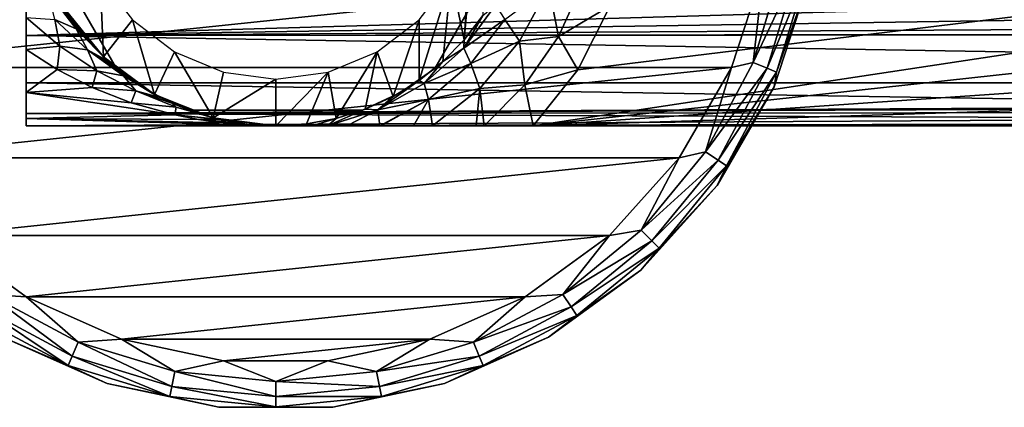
# Model space of a CAD drawing. Header units: millimetres. Extents: x -145 to 145, y -40 to 30.
# Tile 2 of 14: x -91 to -28, y -40 to -15. Entities that reach past the tile are written whole.
import ezdxf

# ---------------------------------------------------------------- set-up
doc = ezdxf.new("R2010")
doc.units = ezdxf.units.MM
doc.header["$LTSCALE"] = 105.533407
for name, color, linetype in [('22', 7, 'CONTINUOUS'), ('23', 7, 'CONTINUOUS'), ('24', 7, 'CONTINUOUS'), ('25', 7, 'CONTINUOUS'), ('26', 7, 'CONTINUOUS'), ('27', 7, 'CONTINUOUS'), ('29', 7, 'CONTINUOUS'), ('30', 7, 'CONTINUOUS'), ('31', 7, 'CONTINUOUS'), ('32', 7, 'CONTINUOUS'), ('44', 7, 'CONTINUOUS'), ('47', 7, 'CONTINUOUS'), ('58', 7, 'CONTINUOUS'), ('6', 7, 'CONTINUOUS'), ('7', 7, 'CONTINUOUS'), ('8', 7, 'CONTINUOUS')]:
    doc.layers.add(name, color=color, linetype=linetype)

msp = doc.modelspace()

# ---------------------------------------------------------------- linework, layer by layer
at = {"layer": '22', "color": 7, "linetype": 'CONTINUOUS', "true_color": 0xe0f2ff}
for points in [[(-59.226, -8.428, -39.7), (-64.794, -18.072, -39.7), (-64.794, -18.072, -58.9), (-59.226, -8.428, -39.7)], [(-59.226, -8.428, -58.9), (-59.226, -8.428, -39.7), (-64.794, -18.072, -58.9), (-59.226, -8.428, -58.9)]]:
    msp.add_3dface(points, dxfattribs=at)
at = {"layer": '23', "color": 7, "linetype": 'CONTINUOUS', "true_color": 0xe0f2ff}
for points in [[(-80.568, -20.75, -39.7), (-80.568, -20.75, -58.9), (-69.432, -20.75, -39.7), (-80.568, -20.75, -39.7)], [(-69.432, -20.75, -39.7), (-80.568, -20.75, -58.9), (-69.432, -20.75, -58.9), (-69.432, -20.75, -39.7)]]:
    msp.add_3dface(points, dxfattribs=at)
at = {"layer": '24', "color": 7, "linetype": 'CONTINUOUS', "true_color": 0xe0f2ff}
for points in [[(-90.774, -8.428, -39.7), (-90.774, -8.428, -58.9), (-85.206, -18.072, -39.7), (-90.774, -8.428, -39.7)], [(-85.206, -18.072, -39.7), (-90.774, -8.428, -58.9), (-85.206, -18.072, -58.9), (-85.206, -18.072, -39.7)]]:
    msp.add_3dface(points, dxfattribs=at)
at = {"layer": '25', "color": 7, "linetype": 'CONTINUOUS', "true_color": 0xe0f2ff}
for points in [[(-85.206, -18.072, -39.7), (-85.206, -18.072, -58.9), (-82.998, -19.607, -58.9), (-85.206, -18.072, -39.7)], [(-85.206, -18.072, -39.7), (-82.998, -19.607, -58.9), (-82.998, -19.607, -39.7), (-85.206, -18.072, -39.7)], [(-80.568, -20.75, -58.9), (-80.568, -20.75, -39.7), (-82.998, -19.607, -39.7), (-80.568, -20.75, -58.9)], [(-82.998, -19.607, -58.9), (-80.568, -20.75, -58.9), (-82.998, -19.607, -39.7), (-82.998, -19.607, -58.9)]]:
    msp.add_3dface(points, dxfattribs=at)
at = {"layer": '26', "color": 7, "linetype": 'CONTINUOUS', "true_color": 0xe0f2ff}
for points in [[(-64.794, -18.072, -58.9), (-64.794, -18.072, -39.7), (-67.002, -19.607, -39.7), (-64.794, -18.072, -58.9)], [(-64.794, -18.072, -58.9), (-67.002, -19.607, -39.7), (-67.002, -19.607, -58.9), (-64.794, -18.072, -58.9)], [(-69.432, -20.75, -39.7), (-69.432, -20.75, -58.9), (-67.002, -19.607, -58.9), (-69.432, -20.75, -39.7)], [(-67.002, -19.607, -39.7), (-69.432, -20.75, -39.7), (-67.002, -19.607, -58.9), (-67.002, -19.607, -39.7)]]:
    msp.add_3dface(points, dxfattribs=at)
at = {"layer": '27', "color": 7, "linetype": 'CONTINUOUS', "true_color": 0xa2afbf}
for points in [[(-91, -12.068, -13.623), (-91, -8.456, -16.116), (-91, -16.849, -13.754), (-91, -12.068, -13.623)], [(-91, -16.849, -13.754), (-91, -8.456, -16.116), (-91, -14.789, -16.473), (-91, -16.849, -13.754)], [(-91, -8.456, 16.116), (-91, -12.068, 13.623), (-91, -15.952, 14.785), (-91, -8.456, 16.116)], [(-91, -12.005, 18.137), (-91, -8.456, 16.116), (-91, -15.952, 14.785), (-91, -12.005, 18.137)], [(-91, -14.979, -10.337), (-91, -12.068, -13.623), (-91, -19.618, -9.391), (-91, -14.979, -10.337)], [(-91, -19.618, -9.391), (-91, -12.068, -13.623), (-91, -16.849, -13.754), (-91, -19.618, -9.391)], [(-91, -12.068, 13.623), (-91, -14.979, 10.337), (-91, -18.997, 10.591), (-91, -12.068, 13.623)], [(-91, -15.952, 14.785), (-91, -12.068, 13.623), (-91, -18.997, 10.591), (-91, -15.952, 14.785)], [(-91, -17.018, -6.451), (-91, -14.979, -10.337), (-91, -19.618, -9.391), (-91, -17.018, -6.451)], [(-91, -14.979, 10.337), (-91, -17.018, 6.451), (-91, -18.997, 10.591), (-91, -14.979, 10.337)], [(-91, -18.067, -2.192), (-91, -17.018, -6.451), (-91, -21.283, -4.482), (-91, -18.067, -2.192)], [(-91, -21.283, -4.482), (-91, -17.018, -6.451), (-91, -19.618, -9.391), (-91, -21.283, -4.482)], [(-91, -17.018, 6.451), (-91, -18.067, 2.192), (-91, -20.963, 5.797), (-91, -17.018, 6.451)], [(-91, -18.997, 10.591), (-91, -17.018, 6.451), (-91, -20.963, 5.797), (-91, -18.997, 10.591)], [(-91, -18.067, 2.192), (-91, -18.067, -2.192), (-91, -21.739, 0.679), (-91, -18.067, 2.192)], [(-91, -21.739, 0.679), (-91, -18.067, -2.192), (-91, -21.283, -4.482), (-91, -21.739, 0.679)], [(-91, -20.963, 5.797), (-91, -18.067, 2.192), (-91, -21.739, 0.679), (-91, -20.963, 5.797)]]:
    msp.add_3dface(points, dxfattribs=at)
at = {"layer": '29', "color": 7, "linetype": 'CONTINUOUS', "true_color": 0xa2afbf}
for points in [[(-88.595, -14.187, -39), (-86.043, -17.328, -39), (-88.151, -14.864, -21.707), (-88.595, -14.187, -39)], [(-88.151, -14.864, -21.707), (-86.043, -17.328, -39), (-87.35, -15.923, -20.285), (-88.151, -14.864, -21.707)], [(-87.35, -15.923, -20.285), (-86.043, -17.328, -39), (-86.441, -16.935, -18.71), (-87.35, -15.923, -20.285)], [(-86.441, -16.935, -18.71), (-86.043, -17.328, -39), (-85.745, -17.606, -17.523), (-86.441, -16.935, -18.71)], [(-86.043, -17.328, -39), (-82.78, -19.731, -39), (-85.745, -17.606, -17.523), (-86.043, -17.328, -39)], [(-85.745, -17.606, -17.523), (-82.78, -19.731, -39), (-85.42, -17.892, -16.974), (-85.745, -17.606, -17.523)], [(-85.42, -17.892, -16.974), (-82.78, -19.731, -39), (-84.286, -18.78, -15.076), (-85.42, -17.892, -16.974)], [(-84.286, -18.78, -15.076), (-82.78, -19.731, -39), (-83.038, -19.584, -13.012), (-84.286, -18.78, -15.076)], [(-83.038, -19.584, -13.012), (-82.78, -19.731, -39), (-82.351, -19.961, -11.882), (-83.038, -19.584, -13.012)], [(-82.78, -19.731, -39), (-79.017, -21.237, -39), (-82.351, -19.961, -11.882), (-82.78, -19.731, -39)], [(-82.351, -19.961, -11.882), (-79.017, -21.237, -39), (-81.673, -20.292, -10.775), (-82.351, -19.961, -11.882)], [(-81.673, -20.292, -10.775), (-79.017, -21.237, -39), (-80.189, -20.885, -8.362), (-81.673, -20.292, -10.775)], [(-80.189, -20.885, -8.362), (-79.017, -21.237, -39), (-78.722, -21.311, -5.989), (-80.189, -20.885, -8.362)], [(-79.017, -21.237, -39), (-75, -21.75, -39), (-78.722, -21.311, -5.989), (-79.017, -21.237, -39)], [(-78.722, -21.311, -5.989), (-75, -21.75, -39), (-78.583, -21.344, -5.765), (-78.722, -21.311, -5.989)], [(-78.583, -21.344, -5.765), (-75, -21.75, -39), (-76.845, -21.643, -2.977), (-78.583, -21.344, -5.765)], [(-76.845, -21.643, -2.977), (-75, -21.75, -39), (-75, -21.75), (-76.845, -21.643, -2.977)]]:
    msp.add_3dface(points, dxfattribs=at)
at = {"layer": '30', "color": 7, "linetype": 'CONTINUOUS', "true_color": 0xa2afbf}
for points in [[(-91, -12.005, 18.137), (-91, -15.952, 14.785), (-8.375, -13.509, 17.046), (-91, -12.005, 18.137)], [(-8.375, -13.509, 17.046), (-91, -15.952, 14.785), (-5.966, -14.653, 16.073), (-8.375, -13.509, 17.046)], [(-5.966, -14.653, 16.073), (-91, -15.952, 14.785), (-3.662, -15.436, 15.323), (-5.966, -14.653, 16.073)], [(-3.662, -15.436, 15.323), (-91, -15.952, 14.785), (-1.418, -15.863, 14.88), (-3.662, -15.436, 15.323)], [(-1.418, -15.863, 14.88), (-91, -15.952, 14.785), (0.834, -15.914, 14.825), (-1.418, -15.863, 14.88)], [(-91, -15.952, 14.785), (91, -18.997, 10.591), (0.834, -15.914, 14.825), (-91, -15.952, 14.785)], [(-91, -15.952, 14.785), (-91, -18.997, 10.591), (91, -18.997, 10.591), (-91, -15.952, 14.785)], [(-91, -19.618, -9.391), (-91, -16.849, -13.754), (-89.026, -18.14, -12), (-91, -19.618, -9.391)], [(-86.783, -19.293, -10.042), (-91, -19.618, -9.391), (-89.026, -18.14, -12), (-86.783, -19.293, -10.042)], [(-91, -18.997, 10.591), (-91, -20.963, 5.797), (0, -20.47, 7.35), (-91, -18.997, 10.591)], [(-91, -18.997, 10.591), (0, -20.47, 7.35), (91, -18.997, 10.591), (-91, -18.997, 10.591)], [(-84.265, -20.276, -7.872), (-91, -19.618, -9.391), (-86.783, -19.293, -10.042), (-84.265, -20.276, -7.872)], [(-91, -21.283, -4.482), (-91, -19.618, -9.391), (-81.465, -21.048, -5.479), (-91, -21.283, -4.482)], [(-81.465, -21.048, -5.479), (-91, -19.618, -9.391), (-84.265, -20.276, -7.872), (-81.465, -21.048, -5.479)], [(0, -20.47, 7.35), (-91, -20.963, 5.797), (-2.79, -20.587, 7.017), (0, -20.47, 7.35)], [(-2.79, -20.587, 7.017), (-91, -20.963, 5.797), (-5.433, -20.897, 6.031), (-2.79, -20.587, 7.017)], [(-5.433, -20.897, 6.031), (-91, -20.963, 5.797), (-7.746, -21.286, 4.467), (-5.433, -20.897, 6.031)], [(-91, -20.963, 5.797), (-91, -21.739, 0.679), (-7.746, -21.286, 4.467), (-91, -20.963, 5.797)], [(-79.957, -21.341, -4.199), (-91, -21.283, -4.482), (-81.465, -21.048, -5.479), (-79.957, -21.341, -4.199)], [(-91, -21.739, 0.679), (-91, -21.283, -4.482), (-75, -21.75), (-91, -21.739, 0.679)], [(-75, -21.75), (-91, -21.283, -4.482), (-76.725, -21.701, -1.454), (-75, -21.75)], [(-76.725, -21.701, -1.454), (-91, -21.283, -4.482), (-78.377, -21.562, -2.856), (-76.725, -21.701, -1.454)], [(-78.377, -21.562, -2.856), (-91, -21.283, -4.482), (-79.957, -21.341, -4.199), (-78.377, -21.562, -2.856)], [(-7.746, -21.286, 4.467), (-91, -21.739, 0.679), (-9.605, -21.613, 2.441), (-7.746, -21.286, 4.467)], [(-91, -21.739, 0.679), (-75, -21.75), (-9.605, -21.613, 2.441), (-91, -21.739, 0.679)], [(-9.605, -21.613, 2.441), (-75, -21.75), (-10.962, -21.75), (-9.605, -21.613, 2.441)]]:
    msp.add_3dface(points, dxfattribs=at)
at = {"layer": '31', "color": 7, "linetype": 'CONTINUOUS', "true_color": 0xa2afbf}
for points in [[(-75, -21.75), (-75, -21.75, -39), (-72.686, -21.75, -37.47), (-75, -21.75)], [(-10.962, -21.75), (-75, -21.75), (-11.778, -21.75, -3.203), (-10.962, -21.75)], [(-58.477, -21.75, -32), (-75, -21.75), (-61.64, -21.75, -32.341), (-58.477, -21.75, -32)], [(-75, -21.75), (-58.477, -21.75, -32), (-11.778, -21.75, -3.203), (-75, -21.75)], [(-61.64, -21.75, -32.341), (-75, -21.75), (-62.133, -21.75, -32.451), (-61.64, -21.75, -32.341)], [(-62.133, -21.75, -32.451), (-75, -21.75), (-64.949, -21.75, -33.33), (-62.133, -21.75, -32.451)], [(-64.949, -21.75, -33.33), (-75, -21.75), (-66.155, -21.75, -33.831), (-64.949, -21.75, -33.33)], [(-66.155, -21.75, -33.831), (-75, -21.75), (-68.267, -21.75, -34.854), (-66.155, -21.75, -33.831)], [(-68.267, -21.75, -34.854), (-75, -21.75), (-68.329, -21.75, -34.887), (-68.267, -21.75, -34.854)], [(-68.329, -21.75, -34.887), (-75, -21.75), (-70.441, -21.75, -36.087), (-68.329, -21.75, -34.887)], [(-70.441, -21.75, -36.087), (-75, -21.75), (-71.671, -21.75, -36.834), (-70.441, -21.75, -36.087)], [(-71.671, -21.75, -36.834), (-75, -21.75), (-72.686, -21.75, -37.47), (-71.671, -21.75, -36.834)], [(-58.477, -21.75, -32), (58.477, -21.75, -32), (-3.274, -21.75, -15.888), (-58.477, -21.75, -32)], [(-11.778, -21.75, -3.203), (-58.477, -21.75, -32), (-11.677, -21.75, -6.511), (-11.778, -21.75, -3.203)], [(-11.677, -21.75, -6.511), (-58.477, -21.75, -32), (-10.667, -21.75, -9.661), (-11.677, -21.75, -6.511)], [(-10.667, -21.75, -9.661), (-58.477, -21.75, -32), (-8.827, -21.75, -12.406), (-10.667, -21.75, -9.661)], [(-8.827, -21.75, -12.406), (-58.477, -21.75, -32), (-6.297, -21.75, -14.538), (-8.827, -21.75, -12.406)], [(-6.297, -21.75, -14.538), (-58.477, -21.75, -32), (-3.274, -21.75, -15.888), (-6.297, -21.75, -14.538)]]:
    msp.add_3dface(points, dxfattribs=at)
at = {"layer": '32', "color": 7, "linetype": 'CONTINUOUS', "true_color": 0xa2afbf}
for points in [[(52.011, -5.035, -32), (-58.477, -21.75, -32), (-55.632, -18.155, -32), (52.011, -5.035, -32)], [(-58.477, -21.75, -32), (52.011, -5.035, -32), (52.326, -9.609, -32), (-58.477, -21.75, -32)], [(-53.549, -14.048, -32), (52.011, -5.035, -32), (-55.632, -18.155, -32), (-53.549, -14.048, -32)], [(53.549, -14.048, -32), (-58.477, -21.75, -32), (52.326, -9.609, -32), (53.549, -14.048, -32)], [(55.632, -18.155, -32), (-58.477, -21.75, -32), (53.549, -14.048, -32), (55.632, -18.155, -32)], [(58.477, -21.75, -32), (-58.477, -21.75, -32), (55.632, -18.155, -32), (58.477, -21.75, -32)]]:
    msp.add_3dface(points, dxfattribs=at)
at = {"layer": '44', "color": 7, "linetype": 'CONTINUOUS', "true_color": 0xa2afbf}
for points in [[(-55.311, -12.57, -32.343), (-56.865, -16.011, -32.343), (-57.49, -12.82, -33.338), (-55.311, -12.57, -32.343)], [(-55.311, -12.57, -32.343), (-53.549, -14.048, -32), (-56.865, -16.011, -32.343), (-55.311, -12.57, -32.343)], [(-59.354, -16.324, -33.338), (-60.295, -14.928, -34.889), (-57.49, -12.82, -33.338), (-59.354, -16.324, -33.338)], [(-56.865, -16.011, -32.343), (-59.354, -16.324, -33.338), (-57.49, -12.82, -33.338), (-56.865, -16.011, -32.343)], [(-62.928, -16.763, -36.843), (-61.719, -14.672, -39), (-60.905, -14.017, -36.843), (-62.928, -16.763, -36.843)], [(-62.928, -16.763, -36.843), (-60.905, -14.017, -36.843), (-60.295, -14.928, -34.889), (-62.928, -16.763, -36.843)], [(-53.549, -14.048, -32), (-55.632, -18.155, -32), (-56.865, -16.011, -32.343), (-53.549, -14.048, -32)], [(-62.908, -16.228, -39), (-61.719, -14.672, -39), (-62.928, -16.763, -36.843), (-62.908, -16.228, -39)], [(-62.483, -17.742, -34.889), (-62.928, -16.763, -36.843), (-60.295, -14.928, -34.889), (-62.483, -17.742, -34.889)], [(-62.483, -17.742, -34.889), (-60.295, -14.928, -34.889), (-59.354, -16.324, -33.338), (-62.483, -17.742, -34.889)], [(-64.279, -17.626, -39), (-62.908, -16.228, -39), (-62.928, -16.763, -36.843), (-64.279, -17.626, -39)], [(-61.91, -19.361, -33.338), (-62.483, -17.742, -34.889), (-59.354, -16.324, -33.338), (-61.91, -19.361, -33.338)], [(-59.013, -19.114, -32.343), (-61.91, -19.361, -33.338), (-59.354, -16.324, -33.338), (-59.013, -19.114, -32.343)], [(-56.865, -16.011, -32.343), (-59.013, -19.114, -32.343), (-59.354, -16.324, -33.338), (-56.865, -16.011, -32.343)], [(-56.865, -16.011, -32.343), (-55.632, -18.155, -32), (-59.013, -19.114, -32.343), (-56.865, -16.011, -32.343)], [(-65.477, -19.029, -36.843), (-64.279, -17.626, -39), (-62.928, -16.763, -36.843), (-65.477, -19.029, -36.843)], [(-65.477, -19.029, -36.843), (-62.928, -16.763, -36.843), (-62.483, -17.742, -34.889), (-65.477, -19.029, -36.843)], [(-65.806, -18.844, -39), (-64.279, -17.626, -39), (-65.477, -19.029, -36.843), (-65.806, -18.844, -39)], [(-65.201, -20.049, -34.889), (-65.477, -19.029, -36.843), (-62.483, -17.742, -34.889), (-65.201, -20.049, -34.889)], [(-65.201, -20.049, -34.889), (-62.483, -17.742, -34.889), (-61.91, -19.361, -33.338), (-65.201, -20.049, -34.889)], [(-55.632, -18.155, -32), (-58.477, -21.75, -32), (-59.013, -19.114, -32.343), (-55.632, -18.155, -32)], [(-67.478, -19.871, -39), (-65.806, -18.844, -39), (-68.441, -20.716, -36.843), (-67.478, -19.871, -39)], [(-68.441, -20.716, -36.843), (-65.806, -18.844, -39), (-65.477, -19.029, -36.843), (-68.441, -20.716, -36.843)], [(-68.441, -20.716, -36.843), (-65.477, -19.029, -36.843), (-65.201, -20.049, -34.889), (-68.441, -20.716, -36.843)], [(-64.949, -21.75, -33.33), (-65.201, -20.049, -34.889), (-61.91, -19.361, -33.338), (-64.949, -21.75, -33.33)], [(-62.133, -21.75, -32.451), (-64.949, -21.75, -33.33), (-61.91, -19.361, -33.338), (-62.133, -21.75, -32.451)], [(-61.64, -21.75, -32.341), (-62.133, -21.75, -32.451), (-61.91, -19.361, -33.338), (-61.64, -21.75, -32.341)], [(-59.013, -19.114, -32.343), (-61.64, -21.75, -32.341), (-61.91, -19.361, -33.338), (-59.013, -19.114, -32.343)], [(-58.477, -21.75, -32), (-61.64, -21.75, -32.341), (-59.013, -19.114, -32.343), (-58.477, -21.75, -32)], [(-69.254, -20.682, -39), (-67.478, -19.871, -39), (-68.441, -20.716, -36.843), (-69.254, -20.682, -39)], [(-68.329, -21.75, -34.887), (-68.441, -20.716, -36.843), (-65.201, -20.049, -34.889), (-68.329, -21.75, -34.887)], [(-68.267, -21.75, -34.854), (-68.329, -21.75, -34.887), (-65.201, -20.049, -34.889), (-68.267, -21.75, -34.854)], [(-66.155, -21.75, -33.831), (-68.267, -21.75, -34.854), (-65.201, -20.049, -34.889), (-66.155, -21.75, -33.831)], [(-64.949, -21.75, -33.33), (-66.155, -21.75, -33.831), (-65.201, -20.049, -34.889), (-64.949, -21.75, -33.33)], [(-71.124, -21.273, -39), (-69.254, -20.682, -39), (-71.671, -21.75, -36.834), (-71.124, -21.273, -39)], [(-71.671, -21.75, -36.834), (-69.254, -20.682, -39), (-68.441, -20.716, -36.843), (-71.671, -21.75, -36.834)], [(-70.441, -21.75, -36.087), (-71.671, -21.75, -36.834), (-68.441, -20.716, -36.843), (-70.441, -21.75, -36.087)], [(-68.329, -21.75, -34.887), (-70.441, -21.75, -36.087), (-68.441, -20.716, -36.843), (-68.329, -21.75, -34.887)], [(-73.037, -21.628, -39), (-71.124, -21.273, -39), (-72.686, -21.75, -37.47), (-73.037, -21.628, -39)], [(-71.124, -21.273, -39), (-71.671, -21.75, -36.834), (-72.686, -21.75, -37.47), (-71.124, -21.273, -39)], [(-75, -21.75, -39), (-73.037, -21.628, -39), (-72.686, -21.75, -37.47), (-75, -21.75, -39)]]:
    msp.add_3dface(points, dxfattribs=at)
at = {"layer": '47', "color": 7, "linetype": 'CONTINUOUS', "true_color": 0xa2afbf}
for points in [[(-88.151, -14.864, -21.707), (-87.35, -15.923, -20.285), (-89.582, -13.184, -20.951), (-88.151, -14.864, -21.707)], [(-89.582, -13.184, -20.951), (-87.35, -15.923, -20.285), (-87.797, -15.519, -19.343), (-89.582, -13.184, -20.951)], [(-89.582, -13.184, -20.951), (-87.797, -15.519, -19.343), (-89.166, -14.935, -17.723), (-89.582, -13.184, -20.951)], [(-91, -16.849, -13.754), (-91, -14.789, -16.473), (-88.842, -16.64, -14.578), (-91, -16.849, -13.754)], [(-91, -14.789, -16.473), (-89.166, -14.935, -17.723), (-88.842, -16.64, -14.578), (-91, -14.789, -16.473)], [(-89.166, -14.935, -17.723), (-87.797, -15.519, -19.343), (-87.068, -16.874, -15.918), (-89.166, -14.935, -17.723)], [(-89.166, -14.935, -17.723), (-87.068, -16.874, -15.918), (-88.842, -16.64, -14.578), (-89.166, -14.935, -17.723)], [(-87.35, -15.923, -20.285), (-86.441, -16.935, -18.71), (-87.797, -15.519, -19.343), (-87.35, -15.923, -20.285)], [(-86.441, -16.935, -18.71), (-85.745, -17.606, -17.523), (-87.797, -15.519, -19.343), (-86.441, -16.935, -18.71)], [(-87.797, -15.519, -19.343), (-85.745, -17.606, -17.523), (-87.068, -16.874, -15.918), (-87.797, -15.519, -19.343)], [(-89.026, -18.14, -12), (-91, -16.849, -13.754), (-88.842, -16.64, -14.578), (-89.026, -18.14, -12)], [(-89.026, -18.14, -12), (-88.842, -16.64, -14.578), (-86.481, -18.217, -12.561), (-89.026, -18.14, -12)], [(-88.842, -16.64, -14.578), (-87.068, -16.874, -15.918), (-86.481, -18.217, -12.561), (-88.842, -16.64, -14.578)], [(-85.745, -17.606, -17.523), (-85.42, -17.892, -16.974), (-87.068, -16.874, -15.918), (-85.745, -17.606, -17.523)], [(-85.42, -17.892, -16.974), (-84.286, -18.78, -15.076), (-87.068, -16.874, -15.918), (-85.42, -17.892, -16.974)], [(-87.068, -16.874, -15.918), (-84.286, -18.78, -15.076), (-84.776, -18.551, -13.956), (-87.068, -16.874, -15.918)], [(-87.068, -16.874, -15.918), (-84.776, -18.551, -13.956), (-86.481, -18.217, -12.561), (-87.068, -16.874, -15.918)], [(-86.783, -19.293, -10.042), (-89.026, -18.14, -12), (-86.481, -18.217, -12.561), (-86.783, -19.293, -10.042)], [(-86.783, -19.293, -10.042), (-86.481, -18.217, -12.561), (-83.983, -19.513, -10.442), (-86.783, -19.293, -10.042)], [(-86.481, -18.217, -12.561), (-84.776, -18.551, -13.956), (-83.983, -19.513, -10.442), (-86.481, -18.217, -12.561)], [(-84.286, -18.78, -15.076), (-83.038, -19.584, -13.012), (-84.776, -18.551, -13.956), (-84.286, -18.78, -15.076)], [(-83.038, -19.584, -13.012), (-82.351, -19.961, -11.882), (-84.776, -18.551, -13.956), (-83.038, -19.584, -13.012)], [(-84.776, -18.551, -13.956), (-82.351, -19.961, -11.882), (-83.983, -19.513, -10.442), (-84.776, -18.551, -13.956)], [(-84.265, -20.276, -7.872), (-86.783, -19.293, -10.042), (-83.983, -19.513, -10.442), (-84.265, -20.276, -7.872)], [(-84.265, -20.276, -7.872), (-83.983, -19.513, -10.442), (-81.384, -20.542, -8.243), (-84.265, -20.276, -7.872)], [(-82.351, -19.961, -11.882), (-81.673, -20.292, -10.775), (-83.983, -19.513, -10.442), (-82.351, -19.961, -11.882)], [(-83.983, -19.513, -10.442), (-81.673, -20.292, -10.775), (-81.384, -20.542, -8.243), (-83.983, -19.513, -10.442)], [(-81.465, -21.048, -5.479), (-84.265, -20.276, -7.872), (-81.384, -20.542, -8.243), (-81.465, -21.048, -5.479)], [(-81.673, -20.292, -10.775), (-80.189, -20.885, -8.362), (-81.384, -20.542, -8.243), (-81.673, -20.292, -10.775)], [(-78.722, -21.311, -5.989), (-81.465, -21.048, -5.479), (-81.384, -20.542, -8.243), (-78.722, -21.311, -5.989)], [(-80.189, -20.885, -8.362), (-78.722, -21.311, -5.989), (-81.384, -20.542, -8.243), (-80.189, -20.885, -8.362)], [(-78.722, -21.311, -5.989), (-78.583, -21.344, -5.765), (-81.465, -21.048, -5.479), (-78.722, -21.311, -5.989)], [(-78.583, -21.344, -5.765), (-79.957, -21.341, -4.199), (-81.465, -21.048, -5.479), (-78.583, -21.344, -5.765)], [(-78.583, -21.344, -5.765), (-76.845, -21.643, -2.977), (-79.957, -21.341, -4.199), (-78.583, -21.344, -5.765)], [(-76.845, -21.643, -2.977), (-78.377, -21.562, -2.856), (-79.957, -21.341, -4.199), (-76.845, -21.643, -2.977)], [(-76.845, -21.643, -2.977), (-76.725, -21.701, -1.454), (-78.377, -21.562, -2.856), (-76.845, -21.643, -2.977)], [(-76.845, -21.643, -2.977), (-75, -21.75), (-76.725, -21.701, -1.454), (-76.845, -21.643, -2.977)]]:
    msp.add_3dface(points, dxfattribs=at)
at = {"layer": '58', "color": 7, "linetype": 'CONTINUOUS', "true_color": 0xa2afbf}
for points in [[(-61.719, -14.672, -39), (-62.908, -16.228, -39), (-62, -5.75, -39), (-61.719, -14.672, -39)], [(-62, -5.75, -39), (-62.908, -16.228, -39), (-62.443, -9.112, -39), (-62, -5.75, -39)], [(-62.443, -9.112, -39), (-62.908, -16.228, -39), (-63.741, -12.248, -39), (-62.443, -9.112, -39)], [(-86.043, -17.328, -39), (-88.595, -14.187, -39), (-86.259, -12.248, -39), (-86.043, -17.328, -39)], [(-84.192, -14.942, -39), (-86.043, -17.328, -39), (-86.259, -12.248, -39), (-84.192, -14.942, -39)], [(-63.741, -12.248, -39), (-65.806, -18.844, -39), (-65.808, -14.942, -39), (-63.741, -12.248, -39)], [(-64.279, -17.626, -39), (-65.806, -18.844, -39), (-63.741, -12.248, -39), (-64.279, -17.626, -39)], [(-62.908, -16.228, -39), (-64.279, -17.626, -39), (-63.741, -12.248, -39), (-62.908, -16.228, -39)], [(-82.78, -19.731, -39), (-86.043, -17.328, -39), (-84.192, -14.942, -39), (-82.78, -19.731, -39)], [(-81.498, -17.009, -39), (-82.78, -19.731, -39), (-84.192, -14.942, -39), (-81.498, -17.009, -39)], [(-65.808, -14.942, -39), (-67.478, -19.871, -39), (-68.502, -17.009, -39), (-65.808, -14.942, -39)], [(-65.806, -18.844, -39), (-67.478, -19.871, -39), (-65.808, -14.942, -39), (-65.806, -18.844, -39)], [(-79.017, -21.237, -39), (-82.78, -19.731, -39), (-81.498, -17.009, -39), (-79.017, -21.237, -39)], [(-78.362, -18.307, -39), (-79.017, -21.237, -39), (-81.498, -17.009, -39), (-78.362, -18.307, -39)], [(-68.502, -17.009, -39), (-71.124, -21.273, -39), (-71.638, -18.307, -39), (-68.502, -17.009, -39)], [(-69.254, -20.682, -39), (-71.124, -21.273, -39), (-68.502, -17.009, -39), (-69.254, -20.682, -39)], [(-67.478, -19.871, -39), (-69.254, -20.682, -39), (-68.502, -17.009, -39), (-67.478, -19.871, -39)], [(-75, -18.75, -39), (-79.017, -21.237, -39), (-78.362, -18.307, -39), (-75, -18.75, -39)], [(-73.037, -21.628, -39), (-75, -21.75, -39), (-71.638, -18.307, -39), (-73.037, -21.628, -39)], [(-71.638, -18.307, -39), (-75, -21.75, -39), (-75, -18.75, -39), (-71.638, -18.307, -39)], [(-71.124, -21.273, -39), (-73.037, -21.628, -39), (-71.638, -18.307, -39), (-71.124, -21.273, -39)], [(-75, -21.75, -39), (-79.017, -21.237, -39), (-75, -18.75, -39), (-75, -21.75, -39)]]:
    msp.add_3dface(points, dxfattribs=at)
at = {"layer": '6', "color": 7, "linetype": 'CONTINUOUS', "true_color": 0xa2afbf}
for points in [[(-106.3, -11.653, -60), (-104.233, -18.016, -60), (-43.7, -11.653, -60), (-106.3, -11.653, -60)], [(-104.233, -18.016, -60), (-45.767, -18.016, -60), (-43.7, -11.653, -60), (-104.233, -18.016, -60)], [(-104.233, -18.016, -60), (-100.889, -23.808, -60), (-45.767, -18.016, -60), (-104.233, -18.016, -60)], [(-100.889, -23.808, -60), (-49.111, -23.808, -60), (-45.767, -18.016, -60), (-100.889, -23.808, -60)], [(-100.889, -23.808, -60), (-96.411, -28.781, -60), (-49.111, -23.808, -60), (-100.889, -23.808, -60)], [(-96.411, -28.781, -60), (-53.589, -28.781, -60), (-49.111, -23.808, -60), (-96.411, -28.781, -60)], [(-96.411, -28.781, -60), (-91.001, -32.712, -60), (-53.589, -28.781, -60), (-96.411, -28.781, -60)], [(-91.001, -32.712, -60), (-58.999, -32.712, -60), (-53.589, -28.781, -60), (-91.001, -32.712, -60)], [(-91.001, -32.712, -60), (-84.887, -35.434, -60), (-58.999, -32.712, -60), (-91.001, -32.712, -60)], [(-84.887, -35.434, -60), (-65.113, -35.434, -60), (-58.999, -32.712, -60), (-84.887, -35.434, -60)], [(-84.887, -35.434, -60), (-78.346, -36.824, -60), (-65.113, -35.434, -60), (-84.887, -35.434, -60)], [(-78.346, -36.824, -60), (-71.654, -36.824, -60), (-65.113, -35.434, -60), (-78.346, -36.824, -60)]]:
    msp.add_3dface(points, dxfattribs=at)
at = {"layer": '7', "color": 7, "linetype": 'CONTINUOUS', "true_color": 0xa2afbf}
for points in [[(-43.7, -11.653, -60), (-45.767, -18.016, -60), (-44.377, -17.684, -60.227), (-43.7, -11.653, -60)], [(-42.491, -11.466, -60.227), (-43.7, -11.653, -60), (-44.377, -17.684, -60.227), (-42.491, -11.466, -60.227)], [(-42.491, -11.466, -60.227), (-44.377, -17.684, -60.227), (-41.535, -11.657, -60.878), (-42.491, -11.466, -60.227)], [(-41.535, -11.657, -60.878), (-44.377, -17.684, -60.227), (-43.477, -18.057, -60.878), (-41.535, -11.657, -60.878)], [(-41.535, -11.657, -60.878), (-43.477, -18.057, -60.878), (-40.896, -11.784, -61.852), (-41.535, -11.657, -60.878)], [(-40.896, -11.784, -61.852), (-43.477, -18.057, -60.878), (-42.875, -18.307, -61.852), (-40.896, -11.784, -61.852)], [(-40.765, -12.277, -63), (-40.896, -11.784, -61.852), (-42.875, -18.307, -61.852), (-40.765, -12.277, -63)], [(-43.026, -19.236, -63), (-40.765, -12.277, -63), (-42.875, -18.307, -61.852), (-43.026, -19.236, -63)], [(-44.377, -17.684, -60.227), (-45.767, -18.016, -60), (-47.44, -23.415, -60.227), (-44.377, -17.684, -60.227)], [(-44.377, -17.684, -60.227), (-47.44, -23.415, -60.227), (-43.477, -18.057, -60.878), (-44.377, -17.684, -60.227)], [(-45.767, -18.016, -60), (-49.111, -23.808, -60), (-47.44, -23.415, -60.227), (-45.767, -18.016, -60)], [(-43.477, -18.057, -60.878), (-47.44, -23.415, -60.227), (-46.63, -23.956, -60.878), (-43.477, -18.057, -60.878)], [(-43.477, -18.057, -60.878), (-46.63, -23.956, -60.878), (-42.875, -18.307, -61.852), (-43.477, -18.057, -60.878)], [(-42.875, -18.307, -61.852), (-46.63, -23.956, -60.878), (-46.088, -24.318, -61.852), (-42.875, -18.307, -61.852)], [(-43.026, -19.236, -63), (-42.875, -18.307, -61.852), (-46.088, -24.318, -61.852), (-43.026, -19.236, -63)], [(-46.684, -25.572, -63), (-43.026, -19.236, -63), (-46.088, -24.318, -61.852), (-46.684, -25.572, -63)], [(-49.111, -23.808, -60), (-53.589, -28.781, -60), (-51.562, -28.438, -60.227), (-49.111, -23.808, -60)], [(-47.44, -23.415, -60.227), (-49.111, -23.808, -60), (-51.562, -28.438, -60.227), (-47.44, -23.415, -60.227)], [(-47.44, -23.415, -60.227), (-51.562, -28.438, -60.227), (-46.63, -23.956, -60.878), (-47.44, -23.415, -60.227)], [(-46.63, -23.956, -60.878), (-51.562, -28.438, -60.227), (-50.873, -29.127, -60.878), (-46.63, -23.956, -60.878)], [(-46.63, -23.956, -60.878), (-50.873, -29.127, -60.878), (-46.088, -24.318, -61.852), (-46.63, -23.956, -60.878)], [(-46.088, -24.318, -61.852), (-50.873, -29.127, -60.878), (-50.413, -29.587, -61.852), (-46.088, -24.318, -61.852)], [(-46.684, -25.572, -63), (-46.088, -24.318, -61.852), (-50.413, -29.587, -61.852), (-46.684, -25.572, -63)], [(-51.58, -31.01, -63), (-46.684, -25.572, -63), (-50.413, -29.587, -61.852), (-51.58, -31.01, -63)], [(-91.001, -32.712, -60), (-96.411, -28.781, -60), (-93.415, -32.56, -60.227), (-91.001, -32.712, -60)], [(-53.589, -28.781, -60), (-58.999, -32.712, -60), (-56.585, -32.56, -60.227), (-53.589, -28.781, -60)], [(-51.562, -28.438, -60.227), (-53.589, -28.781, -60), (-56.585, -32.56, -60.227), (-51.562, -28.438, -60.227)], [(-51.562, -28.438, -60.227), (-56.585, -32.56, -60.227), (-50.873, -29.127, -60.878), (-51.562, -28.438, -60.227)], [(-50.873, -29.127, -60.878), (-56.585, -32.56, -60.227), (-56.044, -33.37, -60.878), (-50.873, -29.127, -60.878)], [(-50.873, -29.127, -60.878), (-56.044, -33.37, -60.878), (-50.413, -29.587, -61.852), (-50.873, -29.127, -60.878)], [(-50.413, -29.587, -61.852), (-56.044, -33.37, -60.878), (-55.682, -33.912, -61.852), (-50.413, -29.587, -61.852)], [(-51.58, -31.01, -63), (-50.413, -29.587, -61.852), (-55.682, -33.912, -61.852), (-51.58, -31.01, -63)], [(-57.5, -35.311, -63), (-51.58, -31.01, -63), (-55.682, -33.912, -61.852), (-57.5, -35.311, -63)], [(-88.057, -36.523, -60.878), (-93.415, -32.56, -60.227), (-93.956, -33.37, -60.878), (-88.057, -36.523, -60.878)], [(-87.684, -35.623, -60.227), (-91.001, -32.712, -60), (-93.415, -32.56, -60.227), (-87.684, -35.623, -60.227)], [(-87.684, -35.623, -60.227), (-93.415, -32.56, -60.227), (-88.057, -36.523, -60.878), (-87.684, -35.623, -60.227)], [(-84.887, -35.434, -60), (-91.001, -32.712, -60), (-87.684, -35.623, -60.227), (-84.887, -35.434, -60)], [(-58.999, -32.712, -60), (-65.113, -35.434, -60), (-62.316, -35.623, -60.227), (-58.999, -32.712, -60)], [(-56.585, -32.56, -60.227), (-58.999, -32.712, -60), (-62.316, -35.623, -60.227), (-56.585, -32.56, -60.227)], [(-56.585, -32.56, -60.227), (-62.316, -35.623, -60.227), (-56.044, -33.37, -60.878), (-56.585, -32.56, -60.227)], [(-88.307, -37.125, -61.852), (-93.956, -33.37, -60.878), (-94.318, -33.912, -61.852), (-88.307, -37.125, -61.852)], [(-88.057, -36.523, -60.878), (-93.956, -33.37, -60.878), (-88.307, -37.125, -61.852), (-88.057, -36.523, -60.878)], [(-56.044, -33.37, -60.878), (-62.316, -35.623, -60.227), (-61.943, -36.523, -60.878), (-56.044, -33.37, -60.878)], [(-56.044, -33.37, -60.878), (-61.943, -36.523, -60.878), (-55.682, -33.912, -61.852), (-56.044, -33.37, -60.878)], [(-92.5, -35.311, -63), (-88.307, -37.125, -61.852), (-94.318, -33.912, -61.852), (-92.5, -35.311, -63)], [(-55.682, -33.912, -61.852), (-61.943, -36.523, -60.878), (-61.693, -37.125, -61.852), (-55.682, -33.912, -61.852)], [(-57.5, -35.311, -63), (-55.682, -33.912, -61.852), (-61.693, -37.125, -61.852), (-57.5, -35.311, -63)], [(-92.5, -35.311, -63), (-85.816, -38.287, -63), (-88.307, -37.125, -61.852), (-92.5, -35.311, -63)], [(-64.184, -38.287, -63), (-57.5, -35.311, -63), (-61.693, -37.125, -61.852), (-64.184, -38.287, -63)], [(-81.657, -38.465, -60.878), (-87.684, -35.623, -60.227), (-88.057, -36.523, -60.878), (-81.657, -38.465, -60.878)], [(-81.466, -37.509, -60.227), (-84.887, -35.434, -60), (-87.684, -35.623, -60.227), (-81.466, -37.509, -60.227)], [(-81.466, -37.509, -60.227), (-87.684, -35.623, -60.227), (-81.657, -38.465, -60.878), (-81.466, -37.509, -60.227)], [(-78.346, -36.824, -60), (-84.887, -35.434, -60), (-81.466, -37.509, -60.227), (-78.346, -36.824, -60)], [(-65.113, -35.434, -60), (-71.654, -36.824, -60), (-68.534, -37.509, -60.227), (-65.113, -35.434, -60)], [(-62.316, -35.623, -60.227), (-65.113, -35.434, -60), (-68.534, -37.509, -60.227), (-62.316, -35.623, -60.227)], [(-62.316, -35.623, -60.227), (-68.534, -37.509, -60.227), (-61.943, -36.523, -60.878), (-62.316, -35.623, -60.227)], [(-81.784, -39.104, -61.852), (-88.057, -36.523, -60.878), (-88.307, -37.125, -61.852), (-81.784, -39.104, -61.852)], [(-81.657, -38.465, -60.878), (-88.057, -36.523, -60.878), (-81.784, -39.104, -61.852), (-81.657, -38.465, -60.878)], [(-61.943, -36.523, -60.878), (-68.534, -37.509, -60.227), (-68.343, -38.465, -60.878), (-61.943, -36.523, -60.878)], [(-61.943, -36.523, -60.878), (-68.343, -38.465, -60.878), (-61.693, -37.125, -61.852), (-61.943, -36.523, -60.878)], [(-85.816, -38.287, -63), (-81.784, -39.104, -61.852), (-88.307, -37.125, -61.852), (-85.816, -38.287, -63)], [(-75, -38.146, -60.227), (-78.346, -36.824, -60), (-81.466, -37.509, -60.227), (-75, -38.146, -60.227)], [(-71.654, -36.824, -60), (-78.346, -36.824, -60), (-75, -38.146, -60.227), (-71.654, -36.824, -60)], [(-68.534, -37.509, -60.227), (-71.654, -36.824, -60), (-75, -38.146, -60.227), (-68.534, -37.509, -60.227)], [(-61.693, -37.125, -61.852), (-68.343, -38.465, -60.878), (-68.216, -39.104, -61.852), (-61.693, -37.125, -61.852)], [(-64.184, -38.287, -63), (-61.693, -37.125, -61.852), (-68.216, -39.104, -61.852), (-64.184, -38.287, -63)], [(-75, -39.12, -60.878), (-81.466, -37.509, -60.227), (-81.657, -38.465, -60.878), (-75, -39.12, -60.878)], [(-75, -38.146, -60.227), (-81.466, -37.509, -60.227), (-75, -39.12, -60.878), (-75, -38.146, -60.227)], [(-68.534, -37.509, -60.227), (-75, -38.146, -60.227), (-68.343, -38.465, -60.878), (-68.534, -37.509, -60.227)], [(-85.816, -38.287, -63), (-78.658, -39.808, -63), (-81.784, -39.104, -61.852), (-85.816, -38.287, -63)], [(-75, -39.772, -61.852), (-81.657, -38.465, -60.878), (-81.784, -39.104, -61.852), (-75, -39.772, -61.852)], [(-75, -39.12, -60.878), (-81.657, -38.465, -60.878), (-75, -39.772, -61.852), (-75, -39.12, -60.878)], [(-68.343, -38.465, -60.878), (-75, -38.146, -60.227), (-75, -39.12, -60.878), (-68.343, -38.465, -60.878)], [(-68.343, -38.465, -60.878), (-75, -39.12, -60.878), (-68.216, -39.104, -61.852), (-68.343, -38.465, -60.878)], [(-71.342, -39.808, -63), (-64.184, -38.287, -63), (-68.216, -39.104, -61.852), (-71.342, -39.808, -63)], [(-78.658, -39.808, -63), (-75, -39.772, -61.852), (-81.784, -39.104, -61.852), (-78.658, -39.808, -63)], [(-71.342, -39.808, -63), (-68.216, -39.104, -61.852), (-75, -39.772, -61.852), (-71.342, -39.808, -63)], [(-68.216, -39.104, -61.852), (-75, -39.12, -60.878), (-75, -39.772, -61.852), (-68.216, -39.104, -61.852)], [(-78.658, -39.808, -63), (-71.342, -39.808, -63), (-75, -39.772, -61.852), (-78.658, -39.808, -63)]]:
    msp.add_3dface(points, dxfattribs=at)
at = {"layer": '8', "color": 7, "linetype": 'CONTINUOUS', "true_color": 0xa2afbf}
for points in [[(-40.765, -12.277, -63), (-43.026, -19.236, -63), (-40.765, -12.277, -80), (-40.765, -12.277, -63)], [(-40.765, -12.277, -80), (-43.026, -19.236, -63), (-43.026, -19.236, -80), (-40.765, -12.277, -80)], [(-43.026, -19.236, -63), (-46.684, -25.572, -63), (-43.026, -19.236, -80), (-43.026, -19.236, -63)], [(-43.026, -19.236, -80), (-46.684, -25.572, -63), (-46.684, -25.572, -80), (-43.026, -19.236, -80)], [(-46.684, -25.572, -63), (-51.58, -31.01, -63), (-46.684, -25.572, -80), (-46.684, -25.572, -63)], [(-46.684, -25.572, -80), (-51.58, -31.01, -63), (-51.58, -31.01, -80), (-46.684, -25.572, -80)], [(-51.58, -31.01, -63), (-57.5, -35.311, -63), (-51.58, -31.01, -80), (-51.58, -31.01, -63)], [(-51.58, -31.01, -80), (-57.5, -35.311, -63), (-57.5, -35.311, -80), (-51.58, -31.01, -80)], [(-85.816, -38.287, -63), (-92.5, -35.311, -63), (-85.816, -38.287, -80), (-85.816, -38.287, -63)], [(-85.816, -38.287, -80), (-92.5, -35.311, -63), (-92.5, -35.311, -80), (-85.816, -38.287, -80)], [(-57.5, -35.311, -63), (-64.184, -38.287, -63), (-57.5, -35.311, -80), (-57.5, -35.311, -63)], [(-57.5, -35.311, -80), (-64.184, -38.287, -63), (-64.184, -38.287, -80), (-57.5, -35.311, -80)], [(-78.658, -39.808, -63), (-85.816, -38.287, -63), (-78.658, -39.808, -80), (-78.658, -39.808, -63)], [(-78.658, -39.808, -80), (-85.816, -38.287, -63), (-85.816, -38.287, -80), (-78.658, -39.808, -80)], [(-64.184, -38.287, -63), (-71.342, -39.808, -63), (-64.184, -38.287, -80), (-64.184, -38.287, -63)], [(-64.184, -38.287, -80), (-71.342, -39.808, -63), (-71.342, -39.808, -80), (-64.184, -38.287, -80)], [(-71.342, -39.808, -63), (-78.658, -39.808, -63), (-71.342, -39.808, -80), (-71.342, -39.808, -63)], [(-71.342, -39.808, -80), (-78.658, -39.808, -63), (-78.658, -39.808, -80), (-71.342, -39.808, -80)]]:
    msp.add_3dface(points, dxfattribs=at)

doc.saveas('drawing.dxf')
